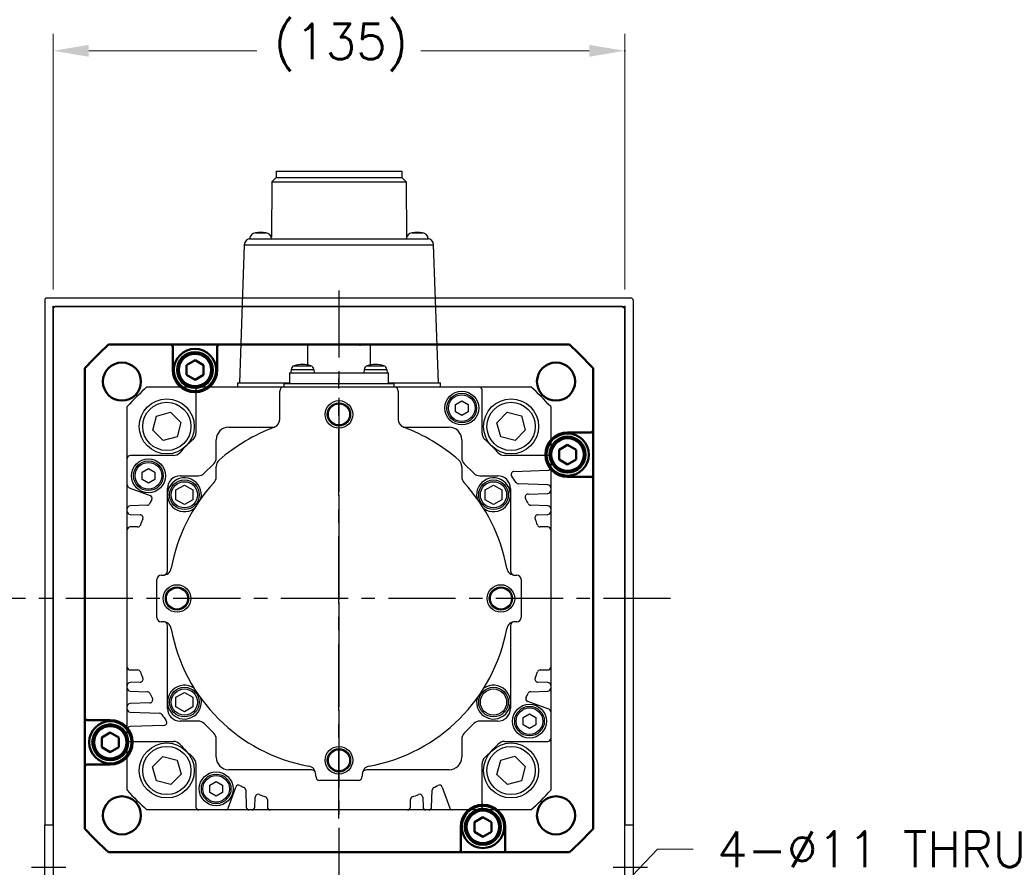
# Model space of a CAD drawing. Extents: x 47048 to 48775, y 4691 to 5879.
# Tile 11 of 28: x 48335 to 48567, y 5190 to 5391. Entities that reach past the tile are written whole.
import ezdxf

# ---------------------------------------------------------------- set-up
doc = ezdxf.new("R2010")
doc.units = 0
doc.header["$LTSCALE"] = 25.4
doc.linetypes.add('CENTER', pattern=[2, 1.25, -0.25, 0.25, -0.25])
doc.layers.get('0').update_dxf_attribs({"linetype": 'CONTINUOUS'})
for name, color, linetype, lineweight in [('2d ConnectionPoints', 7, 'CONTINUOUS', 50), ('AM_0', 7, 'CONTINUOUS', 50), ('ATA-DIM', 252, 'CONTINUOUS', 25)]:
    doc.layers.add(name, color=color, linetype=linetype, lineweight=lineweight)
doc.layers.add('ATA-CENTER', color=133, linetype='CENTER')
doc.styles.get("Standard").update_dxf_attribs({"font": 'simplex.shx'})
doc.dimstyles.new('ata_A1', dxfattribs={"dimtxt": 4.2, "dimasz": 4.2, "dimexe": 2, "dimexo": 2, "dimgap": 2, "dimtad": 0, "dimtih": 1, "dimtoh": 1, "dimdec": 6, "dimdsep": 46, "dimtxsty": 'Standard', "dimcen": 0, "dimclrd": 252, "dimclre": 252, "dimclrt": 4, "dimadec": 6, "dimazin": 2, "dimtfac": 1, "dimtdec": 6, "dimtofl": 0, "dimtmove": 0, "dimatfit": 3, "dimfxl": 0, "dimtolj": 1, "dimtzin": 0, "dimlwd": 0, "dimlwe": 0, "dimarcsym": 0})

# ---------------------------------------------------------------- blocks, each defined once
blk = doc.blocks.new('*D12142')
at = {"color": 0}
for p in [(48457.97, 5166.07), (48450.38, 5158.11)]:
    blk.add_point(p, dxfattribs=at)
at = {"layer": 'ATA-DIM', "color": 252, "lineweight": 0}
for p, q in [((48485.19, 5194.62), (48463.76, 5172.15)), ((48493.61, 5194.62), (48485.19, 5194.62))]:
    blk.add_line(p, q, dxfattribs=at)
at = {"layer": 'ATA-DIM', "color": 252}
blk.add_solid([(48462.75, 5173.11), (48464.78, 5171.18), (48457.97, 5166.07)], dxfattribs=at)
at = {"layer": 'ATA-DIM', "color": 4, "ltscale": 0.2, "insert": (48535.79, 5194.62), "char_height": 8.4, "attachment_point": 5}
blk.add_mtext('4-%%c11 THRU', dxfattribs=at)
blk = doc.blocks.new('*D12141')
at = {"color": 0}
for p in [(48477.48, 5383.33), (48342.48, 5322.89), (48477.48, 5322.89)]:
    blk.add_point(p, dxfattribs=at)
at = {"layer": 'ATA-DIM', "color": 252, "lineweight": 0}
for p, q in [((48342.48, 5326.89), (48342.48, 5387.33)), ((48477.48, 5326.89), (48477.48, 5387.33)), ((48350.88, 5383.33), (48390.61, 5383.33)), ((48469.08, 5383.33), (48429.35, 5383.33))]:
    blk.add_line(p, q, dxfattribs=at)
at = {"layer": 'ATA-DIM', "color": 252}
for points in [[(48350.88, 5384.73), (48350.88, 5381.93), (48342.48, 5383.33)], [(48469.08, 5381.93), (48469.08, 5384.73), (48477.48, 5383.33)]]:
    blk.add_solid(points, dxfattribs=at)
at = {"layer": 'ATA-DIM', "color": 4, "ltscale": 0.2, "insert": (48394.61, 5389.72), "char_height": 8.4, "attachment_point": 1}
blk.add_mtext('\\A1;(135)', dxfattribs=at)
blk = doc.blocks.new('DFH EH')
for p, q in [((33659.8, 3135.59), (33659.8, 3011.59)), ((33798.3, 3136.09), (33660.3, 3136.09)), ((33798.8, 3135.59), (33798.8, 3011.59)), ((33661.8, 3011.59), (33661.8, 3134.09)), ((33661.8, 3134.09), (33796.8, 3134.09)), ((33796.8, 3134.09), (33796.8, 3011.59)), ((33659.8, 3130.59), (33659.8, 3011.59)), ((33659.8, 2991.59), (33659.8, 3011.59)), ((33659.8, 3011.59), (33661.8, 3011.59)), ((33659.8, 2991.59), (33659.8, 3011.59)), ((33661.8, 3011.59), (33661.8, 2991.59)), ((33796.8, 3011.59), (33798.8, 3011.59)), ((33796.8, 2991.59), (33796.8, 3011.59)), ((33798.8, 3011.59), (33798.8, 2991.59)), ((33659.8, 2991.59), (33659.8, 2946.59)), ((33661.8, 2991.59), (33659.8, 2991.59)), ((33659.8, 2991.59), (33659.8, 2867.59)), ((33661.8, 2869.09), (33661.8, 2991.59)), ((33798.8, 2991.59), (33796.8, 2991.59)), ((33796.8, 2991.59), (33796.8, 2869.09)), ((33798.8, 2991.59), (33798.8, 2867.59)), ((33659.8, 2936.59), (33659.8, 2946.59)), ((33659.8, 2936.59), (33659.8, 2872.59)), ((33796.8, 2869.09), (33661.8, 2869.09)), ((33660.3, 2867.09), (33798.3, 2867.09))]:
    blk.add_line(p, q)
for centre, start, end in [((33660.3, 3135.59), 90, 180), ((33798.3, 3135.59), 0, 90), ((33660.3, 2867.59), 180, 270), ((33798.3, 2867.59), 270, 0)]:
    blk.add_arc(centre, 0.5, start, end)
at = {"layer": 'ATA-CENTER', "ltscale": 0.5}
for p, q in [((33656.68, 3001.59), (33664.81, 3001.59)), ((33794.06, 3001.59), (33802.19, 3001.59))]:
    blk.add_line(p, q, dxfattribs=at)

msp = doc.modelspace()

# ---------------------------------------------------------------- linework, layer by layer
for p, q in [((48395.1079187, 5353.3936495), (48394.1079187, 5352.3936495)), ((48395.1079187, 5354.8936495), (48395.1079187, 5353.3936495)), ((48395.1079187, 5354.8936495), (48424.8479187, 5354.8936495)), ((48395.1079187, 5353.3936495), (48424.8479187, 5353.3936495)), ((48424.8479187, 5354.8936495), (48424.8479187, 5353.3936495)), ((48424.8479187, 5353.3936495), (48425.8479187, 5352.3936495)), ((48394.1079187, 5352.3936495), (48394.010545, 5339.2482022)), ((48394.1079187, 5352.3936495), (48425.8479187, 5352.3936495)), ((48425.8479187, 5352.3936495), (48425.9452924, 5339.2482022)), ((48390.2760249, 5340.2896956), (48392.6798125, 5340.2896956)), ((48427.2760249, 5340.2896956), (48429.6798125, 5340.2896956)), ((48387.6146718, 5337.4459988), (48386.4779187, 5304.8936495)), ((48387.6146718, 5337.4459988), (48432.3411656, 5337.4459988)), ((48388.8779187, 5338.8936495), (48389.113758, 5338.8936495)), ((48389.113758, 5338.8936495), (48430.8420794, 5338.8936495)), ((48430.8420794, 5338.8936495), (48431.0779187, 5338.8936495)), ((48433.4779187, 5304.8936495), (48432.3411656, 5337.4459988)), ((48342.4779187, 5322.3936495), (48342.9779187, 5322.8936495)), ((48476.9779187, 5322.8936495), (48342.9779187, 5322.8936495)), ((48476.9779187, 5322.8936495), (48477.4779187, 5322.3936495)), ((48342.4779187, 5322.3936495), (48342.4779187, 5058.3936495)), ((48477.4779187, 5058.3936495), (48477.4779187, 5322.3936495)), ((48402.5779187, 5313.8936495), (48402.5779187, 5309.084738)), ((48402.5779187, 5313.8936495), (48417.3779187, 5313.8936495)), ((48417.3779187, 5313.8936495), (48417.3779187, 5309.084738)), ((48399.3882914, 5308.9137582), (48403.307546, 5308.9137582)), ((48416.6482914, 5308.9137582), (48420.567546, 5308.9137582)), ((48398.2779187, 5307.1936495), (48421.6779187, 5307.1936495)), ((48398.2779187, 5307.1936495), (48398.2779187, 5304.6936495)), ((48398.6720434, 5308.0408984), (48398.5979187, 5307.1936495)), ((48398.6720434, 5308.0408984), (48404.023794, 5308.0408984)), ((48404.023794, 5308.0408984), (48404.0979187, 5307.1936495)), ((48415.9320434, 5308.0408984), (48415.8579187, 5307.1936495)), ((48415.9320434, 5308.0408984), (48421.283794, 5308.0408984)), ((48421.283794, 5308.0408984), (48421.3579187, 5307.1936495)), ((48421.6779187, 5304.6936495), (48421.6779187, 5307.1936495)), ((48385.9779187, 5304.8936495), (48385.9779187, 5303.8936495)), ((48385.9779187, 5304.8936495), (48398.2779187, 5304.8936495)), ((48396.9779187, 5304.6936495), (48422.9779187, 5304.6936495)), ((48396.9779187, 5304.6936495), (48396.9779187, 5303.8936495)), ((48421.6779187, 5304.8936495), (48433.9779187, 5304.8936495)), ((48422.9779187, 5303.8936495), (48422.9779187, 5304.6936495)), ((48433.9779187, 5303.8936495), (48433.9779187, 5304.8936495)), ((48364.6320258, 5303.8936495), (48376.8765262, 5303.8936495)), ((48376.1807012, 5303.1978245), (48376.1807012, 5292.9643143)), ((48376.8765262, 5303.8936495), (48396.9779187, 5303.8936495)), ((48395.9779187, 5296.2205027), (48395.9779187, 5302.8936495)), ((48396.9779187, 5303.8936495), (48422.9779187, 5303.8936495)), ((48422.9779187, 5303.8936495), (48443.0793095, 5303.8936495)), ((48423.9779187, 5302.8936495), (48423.9779187, 5296.2205027)), ((48443.0793095, 5303.8936495), (48455.3238116, 5303.8936495)), ((48443.7751346, 5292.9643143), (48443.7751346, 5303.1978245)), ((48437.4779187, 5299.7596749), (48438.9779187, 5300.6257003)), ((48437.4779187, 5298.0276241), (48437.4779187, 5299.7596749)), ((48438.9779187, 5300.6257003), (48440.4779187, 5299.7596749)), ((48440.4779187, 5299.7596749), (48440.4779187, 5298.0276241)), ((48359.9779179, 5286.9950412), (48359.9779187, 5299.2395424)), ((48366.8516233, 5296.9834777), (48370.1909219, 5297.9049359)), ((48370.1909219, 5297.9049359), (48372.6585773, 5295.4737476)), ((48438.9779187, 5297.1615987), (48437.4779187, 5298.0276241)), ((48440.4779187, 5298.0276241), (48438.9779187, 5297.1615987)), ((48447.2839122, 5295.4239326), (48449.7151005, 5297.891588)), ((48449.7151005, 5297.891588), (48453.0677469, 5297.0199449)), ((48459.9779187, 5299.2395424), (48459.9779179, 5286.9950412)), ((48365.9799802, 5293.6308313), (48366.8516233, 5296.9834777)), ((48372.6585773, 5295.4737476), (48371.7869342, 5292.1211011)), ((48448.2053703, 5292.084634), (48447.2839122, 5295.4239326)), ((48453.0677469, 5297.0199449), (48453.9892051, 5293.6806463)), ((48368.4476356, 5291.199643), (48365.9799802, 5293.6308313)), ((48383.9779187, 5294.3936495), (48394.7919257, 5294.3936495)), ((48425.1639116, 5294.3936495), (48435.9779187, 5294.3936495)), ((48453.9892051, 5293.6806463), (48451.5580167, 5291.2129909)), ((48371.7869342, 5292.1211011), (48368.4476356, 5291.199643)), ((48380.9779187, 5287.1420766), (48380.9779187, 5291.3936495)), ((48438.9779187, 5291.3936495), (48438.9779187, 5287.1420766)), ((48451.5580167, 5291.2129909), (48448.2053703, 5292.084634)), ((48359.9779179, 5280.7228198), (48359.9779179, 5286.9950412)), ((48370.9072531, 5287.6908662), (48360.6737429, 5287.6908662)), ((48378.1437051, 5283.4794359), (48380.3921322, 5285.7278631)), ((48439.5637051, 5285.7278631), (48441.8121322, 5283.4794359)), ((48459.2820928, 5287.6908662), (48449.0485826, 5287.6908662)), ((48459.9779179, 5286.9950412), (48459.9779179, 5284.8836914)), ((48363.4779187, 5283.7596749), (48364.9779187, 5284.6257003)), ((48363.4779187, 5282.0276241), (48363.4779187, 5283.7596749)), ((48364.9779187, 5284.6257003), (48366.4779187, 5283.7596749)), ((48366.4779187, 5283.7596749), (48366.4779187, 5282.0276241)), ((48380.9779187, 5282.6001383), (48380.9779187, 5285.0795838)), ((48438.9779187, 5285.0795838), (48438.9779187, 5282.6001383)), ((48451.310652, 5283.9090734), (48459.3063768, 5284.1882902)), ((48459.9779179, 5284.8836914), (48459.9779179, 5280.0606653)), ((48364.9779187, 5281.1615987), (48363.4779187, 5282.0276241)), ((48366.4779187, 5282.0276241), (48364.9779187, 5281.1615987)), ((48372.4779187, 5282.8936495), (48376.7294916, 5282.8936495)), ((48443.2263458, 5282.8936495), (48447.4779187, 5282.8936495)), ((48459.3063768, 5280.7560665), (48452.3467853, 5280.9991007)), ((48359.9779179, 5275.0904864), (48359.9779179, 5280.7228198)), ((48360.4357567, 5280.0689581), (48365.4073098, 5278.2594608)), ((48369.4779187, 5278.3936495), (48369.4779187, 5279.8936495)), ((48371.4779187, 5279.54835), (48373.4779187, 5280.7030506)), ((48371.4779187, 5277.238949), (48371.4779187, 5279.54835)), ((48373.4779187, 5280.7030506), (48375.4779187, 5279.54835)), ((48375.4779187, 5279.54835), (48375.4779187, 5277.238949)), ((48444.4779187, 5279.54835), (48446.4779187, 5280.7030506)), ((48444.4779187, 5277.238949), (48444.4779187, 5279.54835)), ((48446.4779187, 5280.7030506), (48448.4779187, 5279.54835)), ((48448.4779187, 5279.54835), (48448.4779187, 5277.238949)), ((48450.4779187, 5279.8936495), (48450.4779187, 5278.3936495)), ((48454.625479, 5278.5576329), (48459.3063768, 5278.7210934)), ((48459.9779179, 5280.0606653), (48459.9779179, 5279.4164946)), ((48459.9779179, 5279.4164946), (48459.9779179, 5275.0904864)), ((48369.4779187, 5260.3936495), (48369.4779187, 5278.3936495)), ((48373.4779187, 5276.0842484), (48371.4779187, 5277.238949)), ((48375.4779187, 5277.238949), (48373.4779187, 5276.0842484)), ((48446.4779187, 5276.0842484), (48444.4779187, 5277.238949)), ((48448.4779187, 5277.238949), (48446.4779187, 5276.0842484)), ((48450.4779187, 5278.3936495), (48450.4779187, 5260.3936495)), ((48359.9779179, 5274.4463157), (48359.9779179, 5275.0904864)), ((48359.9779179, 5270.0964328), (48359.9779179, 5274.4463157)), ((48364.6869057, 5275.9268783), (48360.649459, 5275.7858875)), ((48459.3063768, 5275.7858875), (48455.26893, 5275.9268783)), ((48459.9779179, 5275.0904864), (48459.9779179, 5274.4463157)), ((48459.9779179, 5274.4463157), (48459.9779179, 5270.0964328)), ((48360.649459, 5273.7509145), (48363.0333497, 5273.6676672)), ((48456.922486, 5273.6676672), (48459.3063768, 5273.7509145)), ((48359.9779179, 5237.6908662), (48359.9779179, 5270.0964328)), ((48362.4331748, 5270.7922579), (48360.6737429, 5270.7922579)), ((48459.2820928, 5270.7922579), (48457.5226609, 5270.7922579)), ((48459.9779179, 5270.0964328), (48459.9779179, 5237.6908662)), ((48366.9779187, 5249.3936495), (48366.9779187, 5258.3936495)), ((48367.9779187, 5259.3936495), (48368.3989276, 5259.3936495)), ((48451.5569098, 5259.3936495), (48451.9779187, 5259.3936495)), ((48452.9779187, 5258.3936495), (48452.9779187, 5249.3936495)), ((48368.3989276, 5248.3936495), (48367.9779187, 5248.3936495)), ((48369.4779187, 5229.3936495), (48369.4779187, 5247.3936495)), ((48450.4779187, 5247.3936495), (48450.4779187, 5229.3936495)), ((48451.9779187, 5248.3936495), (48451.5569098, 5248.3936495)), ((48359.9779179, 5233.3409834), (48359.9779179, 5237.6908662)), ((48360.6737429, 5236.9950412), (48362.4331748, 5236.9950412)), ((48457.5226609, 5236.9950412), (48459.2820928, 5236.9950412)), ((48459.9779179, 5237.6908662), (48459.9779179, 5233.3409834)), ((48359.9779179, 5232.6968127), (48359.9779179, 5233.3409834)), ((48359.9779179, 5228.3708044), (48359.9779179, 5232.6968127)), ((48363.0333497, 5234.1196318), (48360.649459, 5234.0363845)), ((48459.3063768, 5234.0363845), (48456.922486, 5234.1196318)), ((48459.9779179, 5233.3409834), (48459.9779179, 5232.6968127)), ((48459.9779179, 5232.6968127), (48459.9779179, 5227.0644793)), ((48360.649459, 5232.0014115), (48364.6869057, 5231.8604208)), ((48371.4779187, 5230.54835), (48373.4779187, 5231.7030506)), ((48371.4779187, 5228.238949), (48371.4779187, 5230.54835)), ((48373.4779187, 5231.7030506), (48375.4779187, 5230.54835)), ((48375.4779187, 5230.54835), (48375.4779187, 5228.238949)), ((48455.26893, 5231.8604208), (48459.3063768, 5232.0014115)), ((48359.9779179, 5227.7266337), (48359.9779179, 5228.3708044)), ((48359.9779179, 5222.9036076), (48359.9779179, 5227.7266337)), ((48365.3303567, 5229.2296662), (48360.649459, 5229.0662056)), ((48369.4779187, 5227.8936495), (48369.4779187, 5229.3936495)), ((48373.4779187, 5227.0842484), (48371.4779187, 5228.238949)), ((48375.4779187, 5228.238949), (48373.4779187, 5227.0842484)), ((48450.4779187, 5229.3936495), (48450.4779187, 5227.8936495)), ((48459.520079, 5227.7183409), (48454.548526, 5229.5278382)), ((48360.649459, 5227.0312326), (48367.6090504, 5226.7881983)), ((48453.4779187, 5225.7596749), (48454.9779187, 5226.6257003)), ((48453.4779187, 5224.0276241), (48453.4779187, 5225.7596749)), ((48454.9779187, 5226.6257003), (48456.4779187, 5225.7596749)), ((48456.4779187, 5225.7596749), (48456.4779187, 5224.0276241)), ((48459.9779179, 5227.0644793), (48459.9779179, 5220.7922579)), ((48359.9779179, 5220.7922579), (48359.9779179, 5222.9036076)), ((48368.6451837, 5223.8782257), (48360.649459, 5223.5990088)), ((48376.7294916, 5224.8936495), (48372.4779187, 5224.8936495)), ((48380.3921322, 5222.0594359), (48378.1437051, 5224.3078631)), ((48441.8121322, 5224.3078631), (48439.5637051, 5222.0594359)), ((48447.4779187, 5224.8936495), (48443.2263458, 5224.8936495)), ((48454.9779187, 5223.1615987), (48453.4779187, 5224.0276241)), ((48456.4779187, 5224.0276241), (48454.9779187, 5223.1615987)), ((48359.9779187, 5208.5477566), (48359.9779179, 5220.7922579)), ((48380.9779187, 5216.3936495), (48380.9779187, 5220.6452224)), ((48438.9779187, 5220.6452224), (48438.9779187, 5216.3936495)), ((48459.9779179, 5220.7922579), (48459.9779187, 5208.5477566)), ((48360.6737429, 5220.0964328), (48370.9072531, 5220.0964328)), ((48449.0485826, 5220.0964328), (48459.2820928, 5220.0964328)), ((48365.9666323, 5214.1066527), (48368.3978206, 5216.5743082)), ((48368.3978206, 5216.5743082), (48371.7504671, 5215.702665)), ((48448.1689032, 5215.6661979), (48451.5082017, 5216.587656)), ((48451.5082017, 5216.587656), (48453.9758572, 5214.1564677)), ((48366.8880904, 5210.7673542), (48365.9666323, 5214.1066527)), ((48371.7504671, 5215.702665), (48372.6719252, 5212.3633665)), ((48376.1807012, 5214.8229848), (48376.1807012, 5204.5894746)), ((48443.7751346, 5204.5894746), (48443.7751346, 5214.8229848)), ((48447.29726, 5212.3135515), (48448.1689032, 5215.6661979)), ((48453.9758572, 5214.1564677), (48453.104214, 5210.8038213)), ((48372.6719252, 5212.3633665), (48370.2407369, 5209.895711)), ((48403.4779187, 5213.3936495), (48383.9779187, 5213.3936495)), ((48404.4779187, 5211.8936495), (48404.4779187, 5212.3146584)), ((48415.4779187, 5212.3146584), (48415.4779187, 5211.8936495)), ((48435.9779187, 5213.3936495), (48416.4779187, 5213.3936495)), ((48449.7649155, 5209.8823631), (48447.29726, 5212.3135515)), ((48370.2407369, 5209.895711), (48366.8880904, 5210.7673542)), ((48379.4779187, 5209.7596749), (48380.9779187, 5210.6257003)), ((48379.4779187, 5208.0276241), (48379.4779187, 5209.7596749)), ((48380.9779187, 5210.6257003), (48382.4779187, 5209.7596749)), ((48382.4779187, 5209.7596749), (48382.4779187, 5208.0276241)), ((48383.8026093, 5204.3514884), (48385.6121066, 5209.3230414)), ((48414.4779187, 5210.8936495), (48405.4779187, 5210.8936495)), ((48434.3437291, 5209.3230414), (48436.1532265, 5204.3514884)), ((48453.104214, 5210.8038213), (48449.7649155, 5209.8823631)), ((48380.9779187, 5207.1615987), (48379.4779187, 5208.0276241)), ((48382.4779187, 5208.0276241), (48380.9779187, 5207.1615987)), ((48387.9446891, 5208.6026374), (48388.0856799, 5204.5651906)), ((48390.1206529, 5204.5651906), (48390.2039002, 5206.9490813)), ((48429.7519355, 5206.9490813), (48429.8351828, 5204.5651906)), ((48431.8701559, 5204.5651906), (48432.0111466, 5208.6026374)), ((48393.0793095, 5206.3489065), (48393.0793095, 5204.5894746)), ((48426.8765262, 5204.5894746), (48426.8765262, 5206.3489065)), ((48376.8765262, 5203.8936495), (48364.6320258, 5203.8936495)), ((48383.1487476, 5203.8936495), (48376.8765262, 5203.8936495)), ((48388.781081, 5203.8936495), (48383.1487476, 5203.8936495)), ((48389.4252517, 5203.8936495), (48388.781081, 5203.8936495)), ((48393.7751346, 5203.8936495), (48389.4252517, 5203.8936495)), ((48426.1807012, 5203.8936495), (48393.7751346, 5203.8936495)), ((48430.530584, 5203.8936495), (48426.1807012, 5203.8936495)), ((48431.1747547, 5203.8936495), (48430.530584, 5203.8936495)), ((48436.8070881, 5203.8936495), (48431.1747547, 5203.8936495)), ((48443.0793095, 5203.8936495), (48436.8070881, 5203.8936495)), ((48455.3238116, 5203.8936495), (48443.0793095, 5203.8936495))]:
    msp.add_line(p, q)
for centre, radius in [((48438.9779187, 5298.8936495), 4), ((48438.9779187, 5298.8936495), 3.5), ((48438.9779187, 5298.8936495), 3.15), ((48369.3192788, 5294.5522894), 6.5), ((48369.3192788, 5294.5522894), 5.7), ((48409.9779187, 5297.3936495), 3.25), ((48409.9779187, 5297.3936495), 2.75), ((48409.9779187, 5297.3936495), 2.5), ((48450.6365586, 5294.5522894), 6.5), ((48450.6365586, 5294.5522894), 5.7), ((48364.9779187, 5282.8936495), 4), ((48364.9779187, 5282.8936495), 3.5), ((48364.9779187, 5282.8936495), 3.15), ((48373.4779187, 5278.3936495), 3.5), ((48373.4779187, 5278.3936495), 3.1), ((48446.4779187, 5278.3936495), 3.5), ((48446.4779187, 5278.3936495), 3.1), ((48371.7279187, 5253.8936495), 3.25), ((48371.7279187, 5253.8936495), 2.75), ((48371.7279187, 5253.8936495), 2.5), ((48448.2279187, 5253.8936495), 3.25), ((48448.2279187, 5253.8936495), 2.75), ((48448.2279187, 5253.8936495), 2.5), ((48373.4779187, 5229.3936495), 3.5), ((48373.4779187, 5229.3936495), 3.1), ((48446.4779187, 5229.3936495), 3.5), ((48446.4779187, 5229.3936495), 3.1), ((48454.9779187, 5224.8936495), 4), ((48454.9779187, 5224.8936495), 3.5), ((48454.9779187, 5224.8936495), 3.15), ((48369.3192788, 5213.2350096), 6.5), ((48369.3192788, 5213.2350096), 5.7), ((48409.9779187, 5215.6436495), 3.25), ((48409.9779187, 5215.6436495), 2.75), ((48450.6365586, 5213.2350096), 6.5), ((48450.6365586, 5213.2350096), 5.7), ((48409.9779187, 5215.6436495), 2.5), ((48380.9779187, 5208.8936495), 4), ((48380.9779187, 5208.8936495), 3.5), ((48380.9779187, 5208.8936495), 3.15)]:
    msp.add_circle(centre, radius)
for centre, radius, start, end in [((48390.3745336, 5338.7929337), 1.5, 93.765468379, 176.150043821), ((48391.4779187, 5333.3936495), 7, 80.113375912, 99.886624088), ((48392.5813037, 5338.7929337), 1.5, 3.849956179, 86.234531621), ((48427.3745336, 5338.7929337), 1.5, 93.765468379, 176.150043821), ((48428.4779187, 5333.3936495), 7, 80.113375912, 99.886624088), ((48429.5813037, 5338.7929337), 1.5, 3.849956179, 86.234531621), ((48389.113758, 5337.3936495), 1.5, 90, 178), ((48430.8420794, 5337.3936495), 1.5, 2, 90), ((48399.6682381, 5307.9537427), 1, 106.257021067, 175.000000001), ((48401.3479187, 5302.1936495), 7, 73.742973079, 106.257026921), ((48403.0275993, 5307.9537427), 1, 4.999999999, 73.742978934), ((48416.9282381, 5307.9537427), 1, 106.257021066, 175.000000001), ((48418.6079187, 5302.1936495), 7, 73.742973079, 106.257026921), ((48420.2875993, 5307.9537427), 1, 4.999999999, 73.742978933), ((48409.9779187, 5253.8936495), 67.5, 132.205446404, 137.794553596), ((48376.8765262, 5303.1978245), 0.695825, 89.999999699, 180), ((48396.9779187, 5302.8936495), 1, 90, 180), ((48422.9779187, 5302.8936495), 1, 0, 90), ((48443.0793095, 5303.1978245), 0.6958251, 0, 90.000000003), ((48409.9779187, 5253.8936495), 67.5, 42.205446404, 47.794553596), ((48393.9779187, 5296.2205027), 2, 290.707124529, 0), ((48425.9779187, 5296.2205027), 2, 180, 249.292875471), ((48374.1926296, 5292.9643142), 1.9880716, 312.486940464, 0), ((48383.9779187, 5291.3936495), 3, 90, 180), ((48409.9779187, 5253.8936495), 43.25, 110.707124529, 130.885192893), ((48409.9779187, 5253.8936495), 43.25, 49.114807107, 69.292875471), ((48435.9779187, 5291.3936495), 3, 0, 90), ((48445.7632061, 5292.9643142), 1.9880716, 180, 227.513059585), ((48409.9779179, 5253.8936495), 50.9940358, 132.486940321, 137.513059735), ((48409.9779178, 5253.8936495), 50.9940358, 42.486939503, 47.513059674), ((48370.9072531, 5289.6789378), 1.9880716, 269.99999977, 317.513059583), ((48449.0485826, 5289.6789378), 1.9880716, 222.486959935, 270.000000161), ((48360.6737429, 5286.9950412), 0.6958251, 90.00000122, 180), ((48378.9779187, 5287.1420766), 2, 315, 0), ((48382.9779187, 5285.0795838), 2, 130.885192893, 180), ((48436.9779187, 5285.0795838), 2, 0, 49.114807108), ((48440.9779187, 5287.1420766), 2, 180, 225), ((48459.2820928, 5286.9950412), 0.6958251, 0, 90), ((48376.7294916, 5284.8936495), 2, 270, 315), ((48443.2263458, 5284.8936495), 2, 225, 270), ((48451.334936, 5283.2136722), 0.6958251, 91.999999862, 215.334701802), ((48459.2820928, 5284.8836914), 0.6958251, 271.999999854, 0), ((48372.4779187, 5279.8936495), 3, 90, 180), ((48373.4779187, 5278.3936495), 4, 347.077132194, 305.181246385), ((48409.9779187, 5253.8936495), 40.25, 137.199825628, 169.77496314), ((48378.9779187, 5282.6001383), 2, 317.199850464, 0), ((48440.9779187, 5282.6001383), 2, 180, 222.800173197), ((48409.9779187, 5253.8936495), 40.25, 10.22503686, 42.800173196), ((48446.4779187, 5278.3936495), 4, 234.818753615, 192.922867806), ((48447.4779187, 5279.8936495), 3, 0, 90), ((48409.9779179, 5253.8936495), 50, 33.256317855, 35.334701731), ((48452.3710692, 5281.6945019), 0.695825, 213.25631749, 267.999999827), ((48360.6737429, 5280.7228198), 0.695825, 179.999998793, 249.999999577), ((48459.2820928, 5280.0606653), 0.6958251, 0, 88.000000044), ((48459.2820928, 5279.4164946), 0.6958251, 271.999999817, 0), ((48409.9779178, 5253.8936494), 50, 152.112964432, 153.363294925), ((48365.1693236, 5277.6055991), 0.695825, 332.11296468, 69.999999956), ((48454.649763, 5277.8622317), 0.6958251, 91.999999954, 208.223150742), ((48409.9779178, 5253.8936496), 50, 26.636804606, 28.215582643), ((48360.6737429, 5275.0904864), 0.6958251, 92.000000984, 180), ((48360.6737429, 5274.4463156), 0.695825, 179.999999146, 268.000000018), ((48364.6626218, 5276.6222794), 0.6958251, 271.999999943, 333.356032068), ((48455.293214, 5276.6222794), 0.695825, 206.636804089, 267.999999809), ((48459.2820928, 5275.0904863), 0.6958251, 0, 88.000000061), ((48459.2820928, 5274.4463157), 0.6958251, 271.99999981, 0), ((48363.0090657, 5272.972266), 0.6958251, 337.893147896, 88.000000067), ((48409.9779178, 5253.8936494), 50, 157.893147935, 159.692475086), ((48456.94677, 5272.972266), 0.6958251, 91.999999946, 202.104765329), ((48409.9779179, 5253.8936494), 50, 20.307524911, 22.106881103), ((48360.6737429, 5270.0964328), 0.6958251, 90, 180), ((48362.4331748, 5271.4880829), 0.695825, 269.99999962, 339.692474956), ((48457.5226609, 5271.4880829), 0.6958251, 200.307525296, 270.000000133), ((48459.2820928, 5270.0964328), 0.6958251, 0, 90), ((48368.3989276, 5261.3936495), 2, 270, 349.77496314), ((48368.4779187, 5260.3936495), 1, 280.907887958, 0), ((48451.5569098, 5261.3936495), 2, 190.225036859, 270), ((48451.4779187, 5260.3936495), 1, 180, 259.092112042), ((48367.9779187, 5258.3936495), 1, 90, 180), ((48451.9779187, 5258.3936495), 1, 0, 90), ((48367.9779187, 5249.3936495), 1, 180, 270), ((48451.9779187, 5249.3936495), 1, 270, 0), ((48368.3989276, 5246.3936495), 2, 10.22503686, 90), ((48368.4779187, 5247.3936495), 1, 0, 79.092112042), ((48409.9779187, 5253.8936495), 40.25, 190.22503686, 259.77496314), ((48409.9779187, 5253.8936495), 40.25, 280.22503686, 349.77496314), ((48451.5569098, 5246.3936495), 2, 90, 169.77496314), ((48451.4779187, 5247.3936495), 1, 100.907887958, 180), ((48360.6737429, 5237.6908662), 0.695825, 180, 270), ((48362.4331748, 5236.2992161), 0.6958251, 20.307524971, 90.000000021), ((48457.5226609, 5236.2992161), 0.6958251, 89.999999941, 159.692475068), ((48459.2820928, 5237.6908662), 0.695825, 270, 0), ((48363.0090657, 5234.815033), 0.6958251, 271.999999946, 22.102690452), ((48409.9779178, 5253.8936496), 50, 200.307524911, 202.106909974), ((48456.94677, 5234.815033), 0.695825, 157.893147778, 268.00000011), ((48409.9779179, 5253.8936496), 50, 337.893147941, 339.692475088), ((48360.6737429, 5233.3409834), 0.6958251, 92.000000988, 180), ((48360.6737429, 5232.6968127), 0.695825, 179.999999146, 267.999999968), ((48373.4779187, 5229.3936495), 4, 54.818753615, 12.922867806), ((48446.4779187, 5229.3936495), 4, 167.077132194, 125.181246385), ((48459.2820928, 5233.3409834), 0.6958251, 0, 88.000000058), ((48459.2820928, 5232.6968127), 0.6958251, 271.999999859, 0), ((48364.6626218, 5231.1650196), 0.695825, 26.636804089, 87.999999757), ((48409.9779179, 5253.8936495), 50, 206.636804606, 208.215804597), ((48365.3060728, 5229.9250673), 0.6958251, 271.999999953, 28.207201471), ((48454.7865122, 5230.1816999), 0.695825, 152.112964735, 249.999999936), ((48409.9779179, 5253.8936497), 50, 332.112964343, 333.363294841), ((48455.2932139, 5231.1650196), 0.6958251, 91.999999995, 153.356031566), ((48360.6737429, 5228.3708044), 0.6958251, 92.000000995, 180), ((48360.6737429, 5227.7266337), 0.695825, 179.999999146, 268.000000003), ((48372.4779187, 5227.8936495), 3, 180, 270), ((48447.4779187, 5227.8936495), 3, 270, 0), ((48459.2820928, 5227.0644793), 0.6958251, 0, 69.99999987), ((48367.5847665, 5226.0927971), 0.6958251, 33.256263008, 88.000000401), ((48409.9779178, 5253.8936496), 50, 213.256318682, 215.334701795), ((48360.6737429, 5222.9036076), 0.6958251, 92.000001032, 180), ((48368.6208998, 5224.5736268), 0.6958251, 271.999999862, 35.334701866), ((48376.7294916, 5222.8936495), 2, 45, 90), ((48443.2263458, 5222.8936495), 2, 90, 135), ((48360.6737429, 5220.7922579), 0.695825, 180, 270), ((48378.9779187, 5220.6452224), 2, 0, 45), ((48440.9779187, 5220.6452224), 2, 135, 180), ((48459.2820928, 5220.7922579), 0.695825, 269.999999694, 0), ((48370.9072531, 5218.1083612), 1.9880716, 42.486906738, 90.000000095), ((48409.9779179, 5253.8936495), 50.9940358, 222.48694157, 227.513059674), ((48409.9779178, 5253.8936495), 50.9940358, 312.486940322, 317.513059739), ((48449.0485826, 5218.1083612), 1.9880716, 89.999999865, 137.513059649), ((48374.1926296, 5214.8229848), 1.9880716, 0, 47.513059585), ((48383.9779187, 5216.3936495), 3, 180, 270), ((48435.9779187, 5216.3936495), 3, 270, 0), ((48445.7632061, 5214.8229848), 1.9880716, 132.486940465, 180), ((48402.4779187, 5212.3146584), 2, 0, 79.77496314), ((48417.4779187, 5212.3146584), 2, 100.22503686, 180), ((48403.4779187, 5212.3936495), 1, 10.907887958, 90), ((48405.4779187, 5211.8936495), 1, 180, 270), ((48414.4779187, 5211.8936495), 1, 270, 0), ((48416.4779187, 5212.3936495), 1, 90, 169.092112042), ((48386.2659683, 5209.0850552), 0.6958251, 62.11288589, 159.999999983), ((48409.9779183, 5253.8936493), 50, 242.112965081, 243.363177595), ((48387.2492879, 5208.5783534), 0.695825, 1.999999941, 63.364431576), ((48432.7065478, 5208.5783534), 0.695825, 116.636805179, 178.000000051), ((48409.9779175, 5253.8936493), 50, 296.63680519, 297.887036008), ((48433.6898675, 5209.0850552), 0.695825, 19.999999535, 117.88703607), ((48409.9779187, 5253.8936495), 67.5, 222.205446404, 227.794553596), ((48390.8993014, 5206.9247974), 0.6958251, 67.893203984, 177.999999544), ((48409.9779181, 5253.8936494), 50, 247.893146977, 249.692365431), ((48392.3834845, 5206.3489065), 0.6958251, 0, 69.7003409), ((48427.5723513, 5206.3489065), 0.6958251, 110.307524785, 180), ((48409.9779178, 5253.8936495), 50, 290.307524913, 292.106852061), ((48429.0565344, 5206.9247974), 0.695825, 1.999999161, 112.106852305), ((48409.9779187, 5253.8936495), 67.5, 312.205446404, 317.794553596), ((48376.8765262, 5204.5894746), 0.6958251, 180, 270), ((48383.1487476, 5204.5894746), 0.695825, 269.99999996, 340.000000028), ((48388.781081, 5204.5894746), 0.6958251, 182.000001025, 270.000000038), ((48389.4252517, 5204.5894746), 0.695825, 270.000000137, 357.999999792), ((48393.7751346, 5204.5894746), 0.6958251, 180, 270.000000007), ((48426.1807012, 5204.5894746), 0.695825, 269.999999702, 0), ((48430.530584, 5204.5894746), 0.6958251, 182.000000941, 270.000000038), ((48431.1747547, 5204.5894746), 0.695825, 269.999998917, 358.000000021), ((48436.8070881, 5204.5894746), 0.695825, 199.999999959, 270.000000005), ((48443.0793095, 5204.5894746), 0.695825, 269.999999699, 0)]:
    msp.add_arc(centre, radius, start, end)
at = {"layer": '2d ConnectionPoints'}
msp.add_point((48414.9779187, 5313.8936495), dxfattribs=at)
msp.add_point((48414.9779187, 5313.8936495), dxfattribs=at)
at = {"layer": 'AM_0'}
for p, q in [((48464.3929901, 5313.8936495), (48355.5628472, 5313.8936495)), ((48370.7279187, 5307.8936495), (48370.7279187, 5313.3936495)), ((48381.2279187, 5313.3936495), (48381.2279187, 5307.8936495)), ((48375.9779187, 5310.2030506), (48373.9779187, 5309.04835)), ((48373.9779187, 5309.04835), (48373.9779187, 5306.738949)), ((48377.9779187, 5309.04835), (48375.9779187, 5310.2030506)), ((48377.9779187, 5306.738949), (48377.9779187, 5309.04835)), ((48349.9779187, 5308.308721), (48349.9779187, 5199.4785781)), ((48373.9779187, 5306.738949), (48375.9779187, 5305.5842484)), ((48375.9779187, 5305.5842484), (48377.9779187, 5306.738949)), ((48469.9779187, 5199.4785781), (48469.9779187, 5308.308721)), ((48463.9779187, 5293.1436495), (48469.4779187, 5293.1436495)), ((48463.9779187, 5290.2030506), (48461.9779187, 5289.04835)), ((48461.9779187, 5289.04835), (48461.9779187, 5286.738949)), ((48465.9779187, 5289.04835), (48463.9779187, 5290.2030506)), ((48465.9779187, 5286.738949), (48465.9779187, 5289.04835)), ((48461.9779187, 5286.738949), (48463.9779187, 5285.5842484)), ((48463.9779187, 5285.5842484), (48465.9779187, 5286.738949)), ((48469.4779187, 5282.6436495), (48463.9779187, 5282.6436495)), ((48350.4779187, 5225.1436495), (48355.9779187, 5225.1436495)), ((48355.9779187, 5222.2030506), (48353.9779187, 5221.04835)), ((48353.9779187, 5221.04835), (48353.9779187, 5218.738949)), ((48357.9779187, 5221.04835), (48355.9779187, 5222.2030506)), ((48357.9779187, 5218.738949), (48357.9779187, 5221.04835)), ((48353.9779187, 5218.738949), (48355.9779187, 5217.5842484)), ((48355.9779187, 5217.5842484), (48357.9779187, 5218.738949)), ((48355.9779187, 5214.6436495), (48350.4779187, 5214.6436495)), ((48443.9779187, 5202.2030506), (48441.9779187, 5201.04835)), ((48445.9779187, 5201.04835), (48443.9779187, 5202.2030506)), ((48438.7279187, 5194.3936495), (48438.7279187, 5199.8936495)), ((48441.9779187, 5201.04835), (48441.9779187, 5198.738949)), ((48445.9779187, 5198.738949), (48445.9779187, 5201.04835)), ((48449.2279187, 5199.8936495), (48449.2279187, 5194.3936495)), ((48441.9779187, 5198.738949), (48443.9779187, 5197.5842484)), ((48443.9779187, 5197.5842484), (48445.9779187, 5198.738949)), ((48355.5628472, 5193.8936495), (48464.3929901, 5193.8936495))]:
    msp.add_line(p, q, dxfattribs=at)
for centre, radius in [((48375.9779187, 5307.8936495), 5), ((48375.9779187, 5307.8936495), 4.25), ((48375.9779187, 5307.8936495), 3.85), ((48358.7126771, 5305.1588911), 4.5), ((48461.2431603, 5305.1588911), 4.5), ((48463.9779187, 5287.8936495), 5), ((48463.9779187, 5287.8936495), 4.25), ((48463.9779187, 5287.8936495), 3.85), ((48355.9779187, 5219.8936495), 5), ((48355.9779187, 5219.8936495), 4.25), ((48355.9779187, 5219.8936495), 3.85), ((48358.7126771, 5202.6284079), 4.5), ((48461.2431603, 5202.6284079), 4.5), ((48443.9779187, 5199.8936495), 5), ((48443.9779187, 5199.8936495), 4.25), ((48443.9779187, 5199.8936495), 3.85)]:
    msp.add_circle(centre, radius, dxfattribs=at)
for centre, radius, start, end in [((48409.9779187, 5253.8936495), 81, 132.205446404, 137.794553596), ((48370.2279187, 5313.3936495), 0.5, 0, 90), ((48381.7279187, 5313.3936495), 0.5, 90, 180), ((48409.9779187, 5253.8936495), 81, 42.205446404, 47.794553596), ((48375.9779187, 5307.8936495), 5.25, 180, 0), ((48463.9779187, 5287.8936495), 5.25, 90, 270), ((48469.4779187, 5293.6436495), 0.5, 270, 0), ((48469.4779187, 5282.1436495), 0.5, 0, 90), ((48350.4779187, 5225.6436495), 0.5, 180, 270), ((48355.9779187, 5219.8936495), 5.25, 270, 90), ((48350.4779187, 5214.1436495), 0.5, 90, 180), ((48443.9779187, 5199.8936495), 5.25, 0, 180), ((48409.9779187, 5253.8936495), 81, 222.205446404, 227.794553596), ((48409.9779187, 5253.8936495), 81, 312.205446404, 317.794553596), ((48438.2279187, 5194.3936495), 0.5, 270, 0), ((48449.7279187, 5194.3936495), 0.5, 180, 270)]:
    msp.add_arc(centre, radius, start, end, dxfattribs=at)
at = {"layer": 'ATA-CENTER', "ltscale": 0.5}
for p, q in [((48409.9779187, 5326.702153), (48409.9779187, 5181.085146)), ((48409.9779187, 5201.9186495), (48409.9779187, 5305.8686495)), ((48409.9779187, 5297.3936495), (48409.9779187, 5210.3936495)), ((48409.9779187, 5297.3936495), (48409.9779187, 5210.3936495)), ((48488.3155727, 5253.8936495), (48331.6402646, 5253.8936495))]:
    msp.add_line(p, q, dxfattribs=at)

# ---------------------------------------------------------------- block references
at = {"ltscale": 0.2}
msp.add_blockref('DFH EH', (14680.6825654, 2188.798652), dxfattribs=at)

# ---------------------------------------------------------------- dimensions: what is measured, and where the dimension line sits
at = {"layer": 'ATA-DIM'}
dim = msp.add_linear_dim(base=(48477.4779187, 5383.3326245), p1=(48342.4779187, 5322.8936495), p2=(48477.4779187, 5322.8936495), angle=180, text='(<>)', dimstyle='ata_A1', override={"dimscale": 2, "dimdec": 3, "dimtol": 0, "dimlim": 0, "dimtp": 0, "dimtm": 0, "dimtfac": 0.857143, "dimtdec": 2, "dimtolj": 1, "dimtzin": 0}, dxfattribs=at)
dim.commit()
dim.dimension.update_dxf_attribs({"geometry": '*D12141', "text_midpoint": (48409.9779187, 5383.3326245), "dimtype": 160})
dim = msp.add_diameter_dim_2p(p1=(48450.3770381, 5158.1069237), p2=(48457.967147, 5166.068723), text='4-<> THRU', dimstyle='ata_A1', override={"dimscale": 2, "dimtp": 0.1, "dimtm": 0.1, "dimtfac": 0.71, "dimtdec": 3, "dimtolj": 0, "dimtzin": 8}, dxfattribs=at)
dim.commit()
dim.dimension.update_dxf_attribs({"geometry": '*D12142', "text_midpoint": (48535.7888199, 5194.6234509), "dimtype": 163})

doc.saveas('drawing.dxf')
